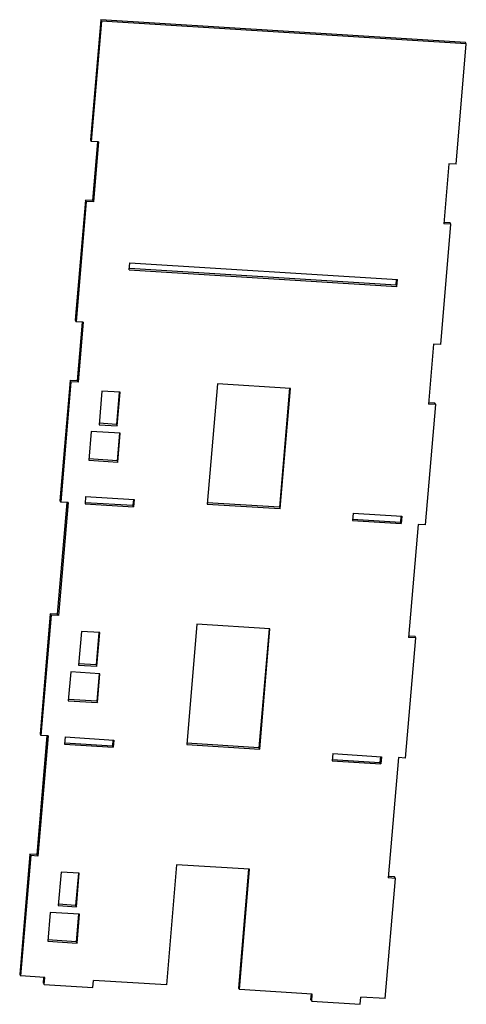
# Model space of a CAD drawing. Header units: millimetres. Extents: x -91 to 91, y -201 to 201.
import ezdxf

# ---------------------------------------------------------------- set-up
doc = ezdxf.new("R2010")
doc.units = ezdxf.units.MM

msp = doc.modelspace()

# ---------------------------------------------------------------- linework, layer by layer
at = {"color": 7, "linetype": 'Continuous', "lineweight": 25}
for p, q in [((-57.67, 200.59), (-61.83, 151.6)), ((-57.36, 200.02), (-57.67, 200.59)), ((90.96, 191.31), (-57.67, 200.59)), ((-57.36, 200.02), (-61.52, 151.03)), ((91.27, 190.74), (-57.36, 200.02)), ((87.11, 141.75), (91.27, 190.74)), ((91.27, 190.74), (90.96, 191.31)), ((-61.83, 151.6), (-61.52, 151.03)), ((-58.54, 150.85), (-61.52, 151.03)), ((-60.94, 126.92), (-58.91, 150.87)), ((-58.54, 150.85), (-60.62, 126.35)), ((84.14, 141.93), (82.06, 117.44)), ((87.11, 141.75), (84.14, 141.93)), ((-63.91, 127.11), (-68.07, 78.12)), ((-63.6, 126.54), (-67.76, 77.55)), ((-63.6, 126.54), (-63.91, 127.11)), ((-60.94, 126.92), (-63.91, 127.11)), ((-60.62, 126.35), (-63.6, 126.54)), ((-60.62, 126.35), (-60.94, 126.92)), ((80.87, 68.27), (85.03, 117.26)), ((85.03, 117.26), (82.06, 117.44)), ((84.72, 117.83), (82.11, 117.99)), ((85.03, 117.26), (84.72, 117.83)), ((-46.04, 98.66), (-45.79, 101.6)), ((-45.79, 101.6), (63.2, 94.79)), ((-46.04, 98.66), (62.95, 91.85)), ((62.64, 92.42), (-45.99, 99.21)), ((62.64, 92.42), (62.84, 94.81)), ((62.64, 92.42), (62.95, 91.85)), ((62.95, 91.85), (63.2, 94.79)), ((-68.07, 78.12), (-67.76, 77.55)), ((-64.78, 77.36), (-67.76, 77.55)), ((-67.18, 53.44), (-65.15, 77.39)), ((-64.78, 77.36), (-66.86, 52.87)), ((77.9, 68.45), (75.82, 43.96)), ((80.87, 68.27), (77.9, 68.45)), ((-70.15, 53.63), (-74.32, 4.64)), ((-69.84, 53.06), (-74, 4.07)), ((-69.84, 53.06), (-70.15, 53.63)), ((-67.18, 53.44), (-70.15, 53.63)), ((-66.86, 52.87), (-69.84, 53.06)), ((-66.86, 52.87), (-67.18, 53.44)), ((-10.14, 52.24), (-14.3, 3.25)), ((19.59, 50.38), (-10.14, 52.24)), ((-57.21, 49.31), (-58.37, 35.6)), ((-49.77, 48.85), (-57.21, 49.31)), ((-50.14, 48.87), (-51.26, 35.7)), ((-50.94, 35.13), (-49.77, 48.85)), ((19.22, 50.41), (15.11, 1.97)), ((15.43, 1.4), (19.59, 50.38)), ((78.48, 44.35), (75.87, 44.51)), ((78.79, 43.77), (78.48, 44.35)), ((74.63, -5.21), (78.79, 43.77)), ((78.79, 43.77), (75.82, 43.96)), ((-51.26, 35.7), (-58.32, 36.15)), ((-61.59, 32.84), (-62.59, 21.09)), ((-49.7, 32.1), (-61.59, 32.84)), ((-58.37, 35.6), (-50.94, 35.13)), ((-51.26, 35.7), (-50.94, 35.13)), ((-50.07, 32.12), (-51.02, 20.91)), ((-50.7, 20.34), (-49.7, 32.1)), ((-62.59, 21.09), (-50.7, 20.34)), ((-51.02, 20.91), (-62.54, 21.63)), ((-51.02, 20.91), (-50.7, 20.34)), ((-74.32, 4.64), (-74, 4.07)), ((-71.02, 3.88), (-74, 4.07)), ((-63.84, 6.35), (-64.09, 3.41)), ((-63.84, 6.35), (-44.03, 5.11)), ((-44.39, 5.13), (-44.59, 2.74)), ((-44.03, 5.11), (-44.27, 2.17)), ((-75.25, -41.59), (-71.39, 3.91)), ((-71.02, 3.88), (-74.94, -42.16)), ((-64.09, 3.41), (-44.27, 2.17)), ((-64.05, 3.96), (-44.59, 2.74)), ((-44.27, 2.17), (-44.59, 2.74)), ((-14.3, 3.25), (15.43, 1.4)), ((15.11, 1.97), (-14.25, 3.8)), ((15.11, 1.97), (15.43, 1.4)), ((45.15, -0.46), (44.9, -3.4)), ((44.9, -3.4), (64.72, -4.64)), ((44.95, -2.85), (64.4, -4.07)), ((45.15, -0.46), (64.97, -1.7)), ((64.61, -1.68), (64.4, -4.07)), ((64.97, -1.7), (64.72, -4.64)), ((64.72, -4.64), (64.4, -4.07)), ((71.66, -5.03), (67.75, -51.07)), ((74.63, -5.21), (71.66, -5.03)), ((-78.23, -41.41), (-82.39, -90.39)), ((-77.91, -41.98), (-82.07, -90.97)), ((-77.91, -41.98), (-78.23, -41.41)), ((-75.25, -41.59), (-78.23, -41.41)), ((-74.94, -42.16), (-77.91, -41.98)), ((-74.94, -42.16), (-75.25, -41.59)), ((-18.46, -45.74), (-22.62, -94.72)), ((11.27, -47.59), (-18.46, -45.74)), ((10.9, -47.57), (6.79, -96.01)), ((7.11, -96.58), (11.27, -47.59)), ((-65.53, -48.66), (-66.69, -62.38)), ((-58.09, -49.13), (-65.53, -48.66)), ((-58.46, -49.1), (-59.58, -62.27)), ((-59.26, -62.84), (-58.09, -49.13)), ((66.56, -100.25), (70.72, -51.26)), ((70.72, -51.26), (67.75, -51.07)), ((70.4, -50.69), (67.8, -50.53)), ((70.72, -51.26), (70.4, -50.69)), ((-66.69, -62.38), (-59.26, -62.84)), ((-59.58, -62.27), (-66.64, -61.83)), ((-59.58, -62.27), (-59.26, -62.84)), ((-69.91, -65.13), (-70.91, -76.89)), ((-58.02, -65.87), (-69.91, -65.13)), ((-58.39, -65.85), (-59.34, -77.06)), ((-59.02, -77.63), (-58.02, -65.87)), ((-70.91, -76.89), (-59.02, -77.63)), ((-59.34, -77.06), (-70.86, -76.34)), ((-59.34, -77.06), (-59.02, -77.63)), ((-83.57, -139.57), (-79.46, -91.13)), ((-79.1, -91.15), (-83.26, -140.14)), ((-82.39, -90.39), (-82.07, -90.97)), ((-79.1, -91.15), (-82.07, -90.97)), ((-72.16, -91.63), (-72.41, -94.57)), ((-72.16, -91.63), (-52.35, -92.87)), ((-72.41, -94.57), (-52.6, -95.81)), ((-72.37, -94.02), (-52.91, -95.23)), ((-52.71, -92.84), (-52.91, -95.23)), ((-52.6, -95.81), (-52.91, -95.23)), ((-52.35, -92.87), (-52.6, -95.81)), ((-22.62, -94.72), (7.11, -96.58)), ((6.79, -96.01), (-22.57, -94.17)), ((6.79, -96.01), (7.11, -96.58)), ((36.83, -98.43), (36.58, -101.37)), ((36.83, -98.43), (56.65, -99.67)), ((56.29, -99.65), (56.08, -102.04)), ((56.65, -99.67), (56.4, -102.61)), ((63.59, -100.06), (59.43, -149.05)), ((66.56, -100.25), (63.59, -100.06)), ((36.58, -101.37), (56.4, -102.61)), ((36.63, -100.83), (56.08, -102.04)), ((56.4, -102.61), (56.08, -102.04)), ((-86.55, -139.38), (-90.71, -188.37)), ((-86.23, -139.95), (-90.39, -188.94)), ((-86.23, -139.95), (-86.55, -139.38)), ((-83.57, -139.57), (-86.55, -139.38)), ((-83.26, -140.14), (-86.23, -139.95)), ((-83.26, -140.14), (-83.57, -139.57)), ((-26.78, -143.67), (-30.94, -192.65)), ((2.95, -145.52), (-26.78, -143.67)), ((-73.85, -146.64), (-75.01, -160.35)), ((-66.41, -147.1), (-73.85, -146.64)), ((-66.78, -147.08), (-67.9, -160.24)), ((-67.58, -160.82), (-66.41, -147.1)), ((2.59, -145.5), (-1.53, -193.94)), ((-1.21, -194.51), (2.95, -145.52)), ((58.24, -198.22), (62.4, -149.23)), ((62.4, -149.23), (59.43, -149.05)), ((62.08, -148.66), (59.48, -148.5)), ((62.4, -149.23), (62.08, -148.66)), ((-75.01, -160.35), (-67.58, -160.82)), ((-67.9, -160.24), (-74.96, -159.8)), ((-67.9, -160.24), (-67.58, -160.82)), ((-78.23, -163.11), (-79.23, -174.86)), ((-66.34, -163.85), (-78.23, -163.11)), ((-66.71, -163.83), (-67.66, -175.03)), ((-67.34, -175.6), (-66.34, -163.85)), ((-79.23, -174.86), (-67.34, -175.6)), ((-67.66, -175.03), (-79.18, -174.31)), ((-67.66, -175.03), (-67.34, -175.6)), ((-90.71, -188.37), (-90.39, -188.94)), ((-80.48, -189.56), (-90.39, -188.94)), ((-81.05, -191.93), (-80.84, -189.54)), ((-81.05, -191.93), (-80.73, -192.5)), ((-80.73, -192.5), (-80.48, -189.56)), ((-80.73, -192.5), (-60.91, -193.74)), ((-60.91, -193.74), (-60.66, -190.8)), ((-30.94, -192.65), (-60.66, -190.8)), ((-1.53, -193.94), (-1.21, -194.51)), ((28.52, -196.37), (-1.21, -194.51)), ((27.95, -198.73), (28.15, -196.34)), ((28.27, -199.3), (28.52, -196.37)), ((27.95, -198.73), (28.27, -199.3)), ((28.27, -199.3), (48.08, -200.54)), ((48.08, -200.54), (48.33, -197.6)), ((58.24, -198.22), (48.33, -197.6))]:
    msp.add_line(p, q, dxfattribs=at)

doc.saveas('drawing.dxf')
